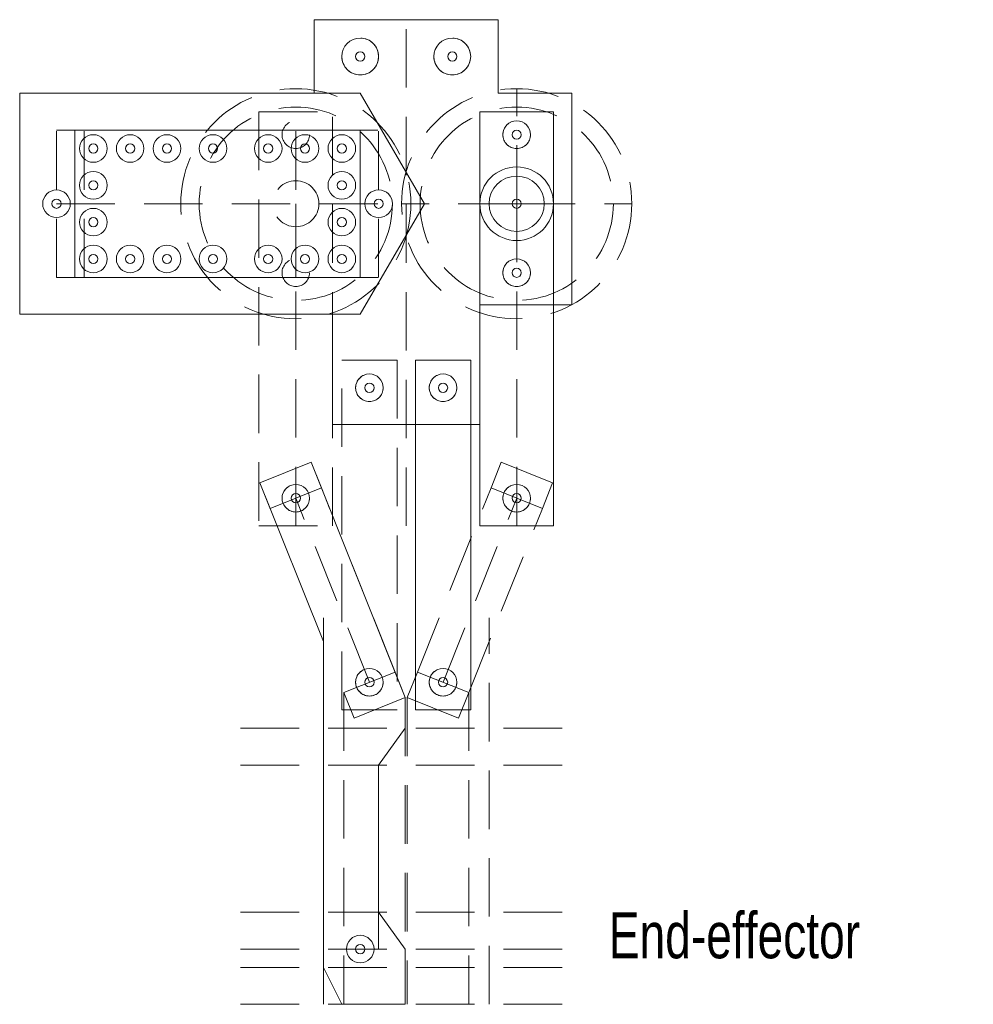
# Model space of a CAD drawing. Header units: millimetres. Extents: x 6 to 110, y 0 to 107.
import ezdxf

# ---------------------------------------------------------------- set-up
doc = ezdxf.new("R2010")
doc.units = ezdxf.units.MM
doc.linetypes.add('DASHED2', pattern=[9.525, 6.35, -3.175])
for name, color, linetype, lineweight in [('Drill', 5, 'CONTINUOUS', 13), ('Guidelines', 3, 'DASHED2', 5), ('Measurements', 2, 'CONTINUOUS', 13), ('Outline 1', 7, 'CONTINUOUS', 13), ('Outline 2', 7, 'CONTINUOUS', 13), ('Outline 3', 7, 'CONTINUOUS', 13), ('Outline 4', 7, 'CONTINUOUS', 13), ('Punches', 6, 'CONTINUOUS', 13)]:
    doc.layers.add(name, color=color, linetype=linetype, lineweight=lineweight)
doc.styles.get("Standard").update_dxf_attribs({"font": 'txt', "width": 0.75})

msp = doc.modelspace()

# ---------------------------------------------------------------- linework, layer by layer
at = {"layer": 'Drill'}
for centre in [(10, 87), (45, 87)]:
    msp.add_circle(centre, 1.5, dxfattribs=at)
at = {"layer": 'Guidelines'}
for p, q in [((48, 52), (48, 107)), ((60, 87), (60, 99.5)), ((32, 97), (32, 52)), ((32, 97), (40, 97)), ((40, 52), (40, 97)), ((56, 52), (56, 97)), ((56, 97), (64, 97)), ((64, 97), (64, 52)), ((10, 79), (10, 95)), ((10, 95), (45, 95)), ((13, 79), (13, 95)), ((36, 79), (36, 95)), ((43, 79), (43, 95)), ((45, 79), (45, 95)), ((10, 87), (45, 87)), ((36, 87), (36, 52)), ((60, 87), (47.5, 87)), ((60, 87), (60, 74.5)), ((60, 87), (72.5, 87)), ((60, 87), (60, 52)), ((10, 79), (45, 79)), ((41, 32), (41, 70)), ((41, 70), (47, 70)), ((47, 70), (47, 32)), ((49, 70), (49, 32)), ((55, 70), (49, 70)), ((55, 32), (55, 70)), ((32.1, 56.67), (37.67, 58.9)), ((38.79, 56.11), (37.67, 58.9)), ((57.21, 56.11), (58.33, 58.9)), ((58.33, 58.9), (63.9, 56.67)), ((33.21, 53.89), (32.1, 56.67)), ((33.21, 53.89), (38.79, 56.11)), ((46.79, 36.11), (38.79, 56.11)), ((49.21, 36.11), (57.21, 56.11)), ((57.21, 56.11), (62.79, 53.89)), ((62.79, 53.89), (63.9, 56.67)), ((44, 35), (36, 55)), ((52, 35), (60, 55)), ((54.79, 33.89), (62.79, 53.89)), ((32, 52), (40, 52)), ((56, 52), (64, 52)), ((39, 0), (39, 42)), ((57, 0), (57, 42)), ((41.21, 33.89), (46.79, 36.11)), ((47.9, 33.33), (46.79, 36.11)), ((48.1, 33.33), (49.21, 36.11)), ((49.21, 36.11), (54.79, 33.89)), ((41.21, 33.89), (42.33, 31.1)), ((41.21, 33.89), (41.21, 0)), ((42.33, 31.1), (47.9, 33.33)), ((47.9, 33.33), (47.9, 0)), ((48.1, 33.33), (53.67, 31.1)), ((48.1, 33.33), (48.1, 0)), ((53.67, 31.1), (54.79, 33.89)), ((54.79, 33.89), (54.79, 0)), ((47, 32), (41, 32)), ((49, 32), (55, 32)), ((30, 30), (65, 30)), ((30, 26), (65, 26)), ((45, 6), (45, 26)), ((30, 10), (65, 10)), ((30, 6), (65, 6)), ((30, 4), (65, 4)), ((30, 0), (65, 0))]:
    msp.add_line(p, q, dxfattribs=at)
for centre, radius in [((43, 103), 2), ((53, 103), 2), ((36, 87), 12.5), ((60, 87), 12.5), ((36, 87), 10.5), ((60, 87), 10.5), ((36, 94.5), 1.5), ((60, 94.5), 1.5), ((36, 87), 2.5), ((36, 79.5), 1.5), ((60, 79.5), 1.5), ((44, 67), 1.5), ((52, 67), 1.5), ((36, 55), 1.5), ((60, 55), 1.5), ((44, 35), 1.5), ((52, 35), 1.5)]:
    msp.add_circle(centre, radius, dxfattribs=at)
at = {"layer": 'Outline 1'}
for p, q in [((32.1, 56.67), (37.67, 58.9)), ((37.67, 58.9), (47.9, 33.33)), ((39, 39.42), (32.1, 56.67)), ((39, 4), (39, 39.42)), ((47.9, 33.33), (47.9, 30)), ((47.9, 30), (45, 26)), ((45, 26), (45, 10)), ((45, 10), (47.9, 6)), ((47.9, 6), (47.9, 0)), ((41, 0), (39, 4)), ((41, 0), (47.9, 0))]:
    msp.add_line(p, q, dxfattribs=at)
for centre in [(36, 55), (44, 35), (43, 6)]:
    msp.add_circle(centre, 1.5, dxfattribs=at)
at = {"layer": 'Outline 2'}
for p, q in [((49, 70), (49, 32)), ((55, 70), (49, 70)), ((55, 32), (55, 70)), ((49, 32), (55, 32))]:
    msp.add_line(p, q, dxfattribs=at)
for centre in [(52, 67), (52, 35)]:
    msp.add_circle(centre, 1.5, dxfattribs=at)
at = {"layer": 'Outline 3'}
for p, q in [((56, 97), (56, 52)), ((64, 97), (56, 97)), ((64, 52), (64, 97)), ((56, 52), (64, 52))]:
    msp.add_line(p, q, dxfattribs=at)
for centre, radius in [((60, 94.5), 1.5), ((60, 87), 3), ((60, 79.5), 1.5), ((60, 55), 1.5)]:
    msp.add_circle(centre, radius, dxfattribs=at)
at = {"layer": 'Outline 4'}
for p, q in [((38, 99), (38, 107)), ((38, 107), (58, 107)), ((58, 107), (58, 99)), ((6, 75), (6, 99)), ((6, 99), (38, 99)), ((38, 99), (43, 99)), ((43, 99), (50, 87)), ((66, 99), (58, 99)), ((66, 76), (66, 99)), ((12, 79), (12, 95)), ((12, 95), (13, 95)), ((43, 95), (13, 95)), ((43, 79), (43, 95)), ((50, 87), (43, 75)), ((13, 79), (12, 79)), ((13, 79), (43, 79)), ((56, 63), (56, 76)), ((56, 76), (66, 76)), ((40, 75), (6, 75)), ((40, 63), (40, 75)), ((43, 75), (40, 75)), ((40, 63), (56, 63))]:
    msp.add_line(p, q, dxfattribs=at)
for centre, radius in [((43, 103), 2), ((53, 103), 2), ((60, 94.5), 1.5), ((14, 93), 1.5), ((18, 93), 1.5), ((22, 93), 1.5), ((27, 93), 1.5), ((33, 93), 1.5), ((37, 93), 1.5), ((41, 93), 1.5), ((60, 87), 4), ((14, 89), 1.5), ((41, 89), 1.5), ((14, 85), 1.5), ((41, 85), 1.5), ((14, 81), 1.5), ((18, 81), 1.5), ((22, 81), 1.5), ((27, 81), 1.5), ((33, 81), 1.5), ((37, 81), 1.5), ((41, 81), 1.5), ((60, 79.5), 1.5), ((44, 67), 1.5), ((52, 67), 1.5)]:
    msp.add_circle(centre, radius, dxfattribs=at)
at = {"layer": 'Punches'}
for centre in [(43, 103), (53, 103), (60, 94.5), (14, 93), (18, 93), (22, 93), (27, 93), (33, 93), (37, 93), (41, 93), (14, 89), (41, 89), (10, 87), (45, 87), (60, 87), (14, 85), (41, 85), (14, 81), (18, 81), (22, 81), (27, 81), (33, 81), (37, 81), (41, 81), (60, 79.5), (44, 67), (52, 67), (36, 55), (60, 55), (44, 35), (52, 35), (43, 6)]:
    msp.add_circle(centre, 0.5, dxfattribs=at)

# ---------------------------------------------------------------- texts
at = {"layer": 'Measurements', "insert": (70, 10), "char_height": 5, "width": 100, "attachment_point": 1}
msp.add_mtext('End-effector', dxfattribs=at)

doc.saveas('drawing.dxf')
